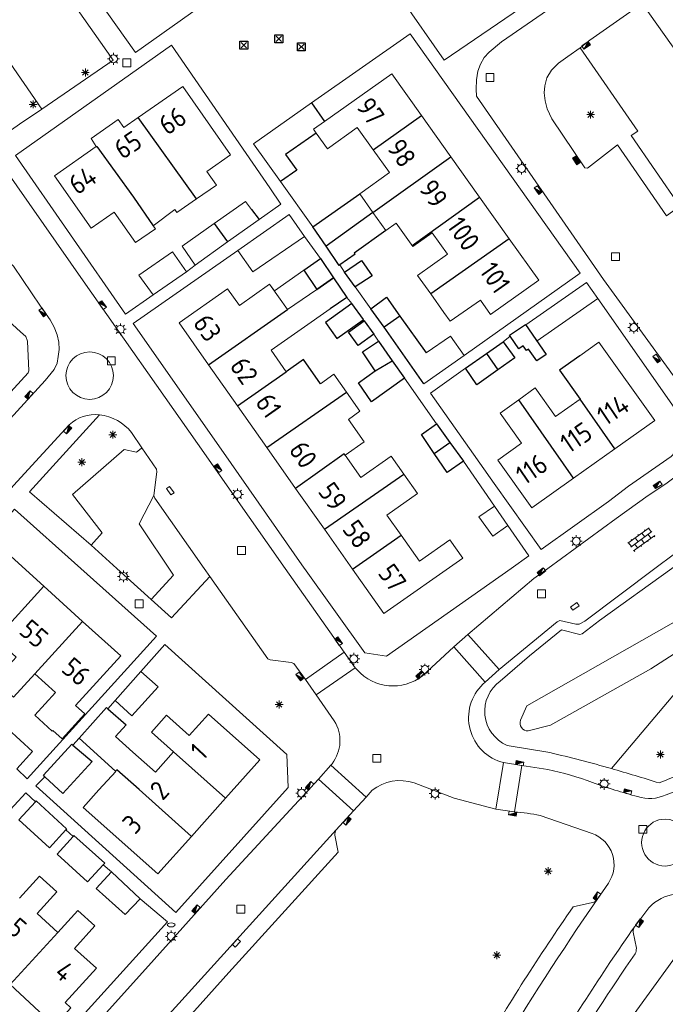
# Model space of a CAD drawing. Extents: x 168769 to 512904, y 516715 to 1559940.
# Tile 143 of 256: x 169532 to 169614, y 519944 to 520070. Entities that reach past the tile are written whole.
import ezdxf

# ---------------------------------------------------------------- set-up
doc = ezdxf.new("R2010")
doc.units = 0
doc.header["$MEASUREMENT"] = 0
doc.layers.get('0').update_dxf_attribs({"linetype": 'CONTINUOUS'})
for name, color, linetype, lineweight in [('B01_HOOFDGEBOUW', 10, 'CONTINUOUS', 0), ('B02_bijgebouw', 12, 'CONTINUOUS', 0), ('B07_scheidingsmuur', 14, 'CONTINUOUS', 25), ('Q04_wegmarkering', 7, 'CONTINUOUS', 0), ('Q21_LANTAARNPAAL', 7, 'CONTINUOUS', 18), ('Q23_kolk', 7, 'CONTINUOUS', 18), ('Q26_BOOM', 7, 'CONTINUOUS', 18), ('Q28_rioolput', 7, 'CONTINUOUS', 18), ('Q92_BRANDKRAAN', 7, 'CONTINUOUS', 0), ('Q96_STRAATKOLK', 7, 'CONTINUOUS', 0), ('Q97_TROTTOIRKOLK', 7, 'CONTINUOUS', 0), ('S02_symb_open_verh', 7, 'CONTINUOUS', 13), ('T51_CULTUURSCHEIDING', 3, 'CONTINUOUS', 0), ('V00_kant_verharding', 252, 'CONTINUOUS', 0), ('V11_VERKEERSDREMPEL', 7, 'CONTINUOUS', 0)]:
    doc.layers.add(name, color=color, linetype=linetype, lineweight=lineweight)
for name, color, linetype in [('B11_dakrand_hoofdgebouw', 20, 'CONTINUOUS'), ('B14_dakrand_bijgebouw', 30, 'CONTINUOUS'), ('Q34_Speelwerktuig', 32, 'CONTINUOUS'), ('Z02_Huisnummer', 253, 'CONTINUOUS'), ('Z06_STRAATNAAM', 7, 'CONTINUOUS')]:
    doc.layers.add(name, color=color, linetype=linetype)
doc.styles.add('ISOCP', font='isocp.shx', dxfattribs={"height": 1.8})

# ---------------------------------------------------------------- blocks, each defined once
blk = doc.blocks.new('Q21')
at = {"color": 0}
for points in [[(-1.5, 0), (-1, 0)], [(-1.06, 1.06), (-0.71, 0.71)], [(0, 1.5), (0, 1)], [(1.06, 1.06), (0.71, 0.71)], [(1.5, 0), (1, 0)], [(-1.06, -1.06), (-0.71, -0.71)], [(0, -1.5), (0, -1)], [(1.06, -1.06), (0.71, -0.71)]]:
    blk.add_lwpolyline(points, dxfattribs=at)
blk.add_circle((0, 0), 1, dxfattribs=at)
blk = doc.blocks.new('Q26')
at = {"color": 0}
for p, q in [((-1, 0), (1, 0)), ((-0.7, 0.7), (0.7, -0.7)), ((0.7, 0.7), (-0.7, -0.7)), ((0, 1), (0, -1))]:
    blk.add_line(p, q, dxfattribs=at)
blk = doc.blocks.new('Q28')
at = {"color": 0}
blk.add_lwpolyline([(1, 1), (1, -1), (-1, -1), (-1, 1)], close=True, dxfattribs=at)
blk = doc.blocks.new('Q34')
at = {"color": 0}
for p, q in [((-0.7, 0.7), (0.7, -0.7)), ((0.7, 0.7), (-0.7, -0.7))]:
    blk.add_line(p, q, dxfattribs=at)
blk.add_lwpolyline([(1, 1), (1, -1), (-1, -1), (-1, 1)], close=True, dxfattribs=at)
blk = doc.blocks.new('Q97')
blk.add_hatch(color=256).paths.add_polyline_path([(-1, 1), (-1, 0), (1, 1)])
blk.add_line((1, 1), (-1, 0))
at = {"color": 0}
for points in [[(-1, 0), (-1, 1), (1, 1), (1, 0), (-1, 0)], [(0, 0.8), (0, 1)]]:
    blk.add_lwpolyline(points, dxfattribs=at)
blk = doc.blocks.new('Q96')
for p, q in [((-1, 0.88), (1, 0.88)), ((-1, 0.75), (1, 0.75)), ((-1, 0.63), (1, 0.63)), ((-1, 0.5), (1, 0.5)), ((-1, 0.38), (1, 0.38)), ((-1, 0.25), (1, 0.25)), ((-1, 0.12), (1, 0.12))]:
    blk.add_line(p, q)
at = {"color": 0}
blk.add_lwpolyline([(1, 1), (1, 0), (-1, 0), (-1, 1), (1, 1)], dxfattribs=at)
blk = doc.blocks.new('Q23')
at = {"color": 0}
blk.add_lwpolyline([(0.99, -0.5), (-0.99, -0.5), (-0.99, 0.5), (0.99, 0.5), (0.99, -0.5)], dxfattribs=at)
blk = doc.blocks.new('Q92')
at = {"color": 0}
blk.add_ellipse((0, 0), major_axis=(-0.991, 0), ratio=0.499983, start_param=1.570796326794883, end_param=7.853981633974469, dxfattribs=at)
blk = doc.blocks.new('S024')
at = {"color": 0}
for p, q in [((0, 1.2), (6.7, 1.2)), ((0, 0), (6.7, 0)), ((0.2, 1.2), (0.2, 0)), ((1.25, 1.5), (1.25, 1.2)), ((1.25, 0), (1.25, -1.2)), ((2.3, 1.2), (2.3, 0)), ((3.35, 1.5), (3.35, 1.2)), ((3.35, 0), (3.35, -1.2)), ((4.4, 1.2), (4.4, 0)), ((5.45, 1.5), (5.45, 1.2)), ((5.45, 0), (5.45, -1.2)), ((6.5, 1.2), (6.5, 0)), ((0, -1.2), (6.7, -1.2)), ((0.2, -1.2), (0.2, -1.5)), ((2.3, -1.2), (2.3, -1.5)), ((4.4, -1.2), (4.4, -1.5)), ((6.5, -1.2), (6.5, -1.5))]:
    blk.add_line(p, q, dxfattribs=at)

msp = doc.modelspace()

# ---------------------------------------------------------------- linework, layer by layer
at = {"layer": 'B01_HOOFDGEBOUW'}
for p, q in [((169578.55, 520043.07), (169579.89, 520044.01)), ((169584.47, 520042.78), (169586.42, 520040.04)), ((169586.42, 520040.04), (169582.61, 520037.33)), ((169582.61, 520037.33), (169584.3, 520034.97))]:
    msp.add_line(p, q, dxfattribs=at)
for points in [[(169583.11, 520057.69), (169579.31, 520063.03), (169570.76, 520056.94)], [(169552.7, 520061.42), (169547.01, 520057.45)], [(169556.99, 520048.84), (169555.78, 520050.58), (169558.79, 520052.68), (169552.7, 520061.42)], [(169565.15, 520049.28), (169561.71, 520054.11), (169569.08, 520059.32)], [(169541.05, 520054.76), (169544.48, 520057.18), (169545.18, 520056.17)], [(169547.01, 520057.45), (169545.18, 520056.17)], [(169570.76, 520056.94), (169569.37, 520055.95), (169569.71, 520055.46)], [(169586.85, 520052.44), (169583.11, 520057.69)], [(169569.71, 520055.46), (169571.13, 520053.47), (169574.93, 520056.18), (169576.95, 520053.34)], [(169541.69, 520053.74), (169541.05, 520054.76)], [(169541.69, 520053.74), (169536.38, 520050.04), (169541.03, 520043.37), (169543.98, 520045.41), (169546.69, 520041.51), (169549.23, 520043.27)], [(169576.95, 520053.34), (169579.01, 520050.45), (169575.24, 520047.71)], [(169590.5, 520047.31), (169586.85, 520052.44)], [(169554.47, 520047.08), (169556.99, 520048.84)], [(169551.7, 520045.74), (169551.97, 520045.34), (169554.47, 520047.08)], [(169575.24, 520047.71), (169576.93, 520045.33)], [(169594.27, 520042.01), (169590.5, 520047.31)], [(169551.7, 520045.74), (169548.95, 520043.66)], [(169576.93, 520045.33), (169578.55, 520043.07)], [(169579.89, 520044.01), (169582.01, 520041.04), (169584.47, 520042.78)], [(169548.95, 520043.66), (169549.23, 520043.27)], [(169590.6, 520034.16), (169591.9, 520032.34), (169598.04, 520036.71), (169594.27, 520042.01)], [(169558.41, 520035.64), (169559.91, 520033.51), (169563.77, 520036.23), (169564.38, 520035.36), (169568.14, 520038), (169569.76, 520035.54), (169566.06, 520032.98)], [(169556, 520025.94), (169552.24, 520031.29), (169558.41, 520035.64)], [(169556, 520025.94), (169552.24, 520031.29), (169558.41, 520035.64)], [(169558.41, 520035.64), (169559.91, 520033.51), (169563.77, 520036.23), (169566.06, 520032.98)], [(169566.06, 520032.98), (169569.76, 520035.54)], [(169584.3, 520034.97), (169585.97, 520032.63)], [(169585.97, 520032.63), (169586.77, 520031.49), (169590.6, 520034.16)], [(169567.8, 520030.5), (169571.48, 520033.09)], [(169567.8, 520030.5), (169563.95, 520027.79)], [(169563.95, 520027.79), (169565.86, 520025.07)], [(169603.26, 520027.08), (169605.7, 520028.81), (169612.8, 520018.84), (169607.74, 520015.23)], [(169559.68, 520020.72), (169556, 520025.94)], [(169570.24, 520023.54), (169571.94, 520024.74), (169573.55, 520022.46)], [(169595.48, 520021.49), (169597.59, 520022.99), (169600.18, 520019.34), (169603.31, 520021.57)], [(169573.55, 520022.46), (169575.26, 520020.03)], [(169602.47, 520011.48), (169597.16, 520007.7), (169592.82, 520013.8), (169595.85, 520015.96), (169593.12, 520019.8), (169595.48, 520021.49)], [(169563.41, 520015.42), (169559.68, 520020.72)], [(169575.26, 520020.03), (169573.79, 520018.99), (169575.8, 520016.13), (169573.38, 520014.42)], [(169567.08, 520010.2), (169563.41, 520015.42)], [(169607.74, 520015.23), (169602.47, 520011.48)], [(169573.38, 520014.42), (169575.37, 520011.59)], [(169575.37, 520011.59), (169579.23, 520014.3), (169580.85, 520012)], [(169580.85, 520012), (169582.59, 520009.53), (169578.7, 520006.8), (169580.5, 520004.25)], [(169570.76, 520004.99), (169567.08, 520010.2)], [(169574.33, 519999.91), (169570.76, 520004.99)], [(169580.5, 520004.25), (169582.84, 520000.93), (169586.72, 520003.66), (169588.37, 520001.31), (169578.32, 519994.24), (169574.33, 519999.91)], [(169535.02, 519997.73), (169529.94, 520002.35), (169523.87, 519995.67), (169526.82, 519992.99), (169524.07, 519989.96), (169526.2, 519988.03), (169528.92, 519991.02)], [(169539.95, 519993.25), (169535.02, 519997.73)], [(169539.06, 519982.52), (169544.8, 519988.85), (169539.95, 519993.25)], [(169528.92, 519991.02), (169531.48, 519988.69), (169528.79, 519985.73), (169531.16, 519983.58), (169533.87, 519986.57)], [(169533.87, 519986.57), (169536.48, 519984.2), (169533.85, 519981.31), (169536.09, 519979.27), (169536.18, 519979.36)], [(169551.54, 519976.62), (169548.71, 519979.15), (169550.64, 519981.29), (169553.54, 519978.7), (169556, 519981.45), (169562.54, 519975.61), (169558.15, 519970.71)], [(169546.33, 519976.6), (169549.23, 519974.04), (169551.54, 519976.62)], [(169553.81, 519965.86), (169549.53, 519961.07), (169540.04, 519969.55), (169542.03, 519971.78), (169544.17, 519974.12), (169544.14, 519974.15)], [(169558.15, 519970.71), (169553.81, 519965.86)], [(169536.79, 519953.61), (169534.16, 519956.01), (169536.69, 519958.78), (169534.47, 519960.8), (169531.9, 519957.99)], [(169538.91, 519951.59), (169541.51, 519954.44), (169539.34, 519956.41), (169536.79, 519953.61)], [(169538.91, 519951.59), (169541.7, 519949.08), (169537.73, 519944.71), (169538.47, 519944.03), (169536.45, 519941.81), (169535.71, 519942.49), (169535.63, 519942.4), (169530.73, 519946.98)]]:
    msp.add_lwpolyline(points, dxfattribs=at)
at = {"layer": 'B02_bijgebouw'}
for points in [[(169556.72, 520043.94), (169560.71, 520046.74), (169561.46, 520045.74)], [(169562.43, 520044.44), (169558.41, 520041.6)], [(169559.72, 520040.52), (169566.24, 520045.08), (169568.2, 520042.31)], [(169554.27, 520038.66), (169552.64, 520041.08), (169556.72, 520043.94)], [(169554.27, 520038.66), (169558.41, 520041.6)], [(169568.2, 520042.31), (169561.62, 520037.8), (169559.72, 520040.52)], [(169548.93, 520034.86), (169547.13, 520037.36), (169551.4, 520040.36), (169553.2, 520037.81)], [(169553.2, 520037.81), (169548.93, 520034.86)], [(169604.1, 520036.42), (169596.41, 520031.02), (169597.84, 520028.98), (169605.54, 520034.38), (169604.1, 520036.42)], [(169583.68, 520027.46), (169586.78, 520029.6), (169588.54, 520027.13)], [(169588.54, 520027.13), (169583.41, 520023.52)], [(169594.1, 520005.48), (169592.18, 520004.11), (169590.4, 520006.58), (169592.4, 520007.95)], [(169592.4, 520007.95), (169594.1, 520005.48)], [(169547.38, 519986.88), (169549.56, 519984.91), (169546.21, 519981.22), (169544.09, 519983.16)], [(169544.09, 519983.16), (169547.38, 519986.88)], [(169528.8, 519980.99), (169533.55, 519976.67), (169531.57, 519974.47)], [(169547.3, 519957.91), (169545.39, 519955.9), (169541.68, 519959.21), (169543.62, 519961.32)], [(169543.62, 519961.32), (169547.3, 519957.91)]]:
    msp.add_lwpolyline(points, dxfattribs=at)
at = {"layer": 'B07_scheidingsmuur'}
for points in [[(169554.47, 520047.08), (169547.01, 520057.45)], [(169576.95, 520053.34), (169583.11, 520057.69)], [(169541.69, 520053.74), (169541.75, 520053.78)], [(169541.75, 520053.78), (169546.42, 520047.31)], [(169576.93, 520045.33), (169586.85, 520052.44)], [(169546.42, 520047.31), (169548.95, 520043.66)], [(169581.92, 520041.16), (169590.5, 520047.31)], [(169576.93, 520045.33), (169570.95, 520041.05)], [(169556.72, 520043.94), (169558.41, 520041.6)], [(169594.27, 520042.01), (169584.3, 520034.97)], [(169569.76, 520035.54), (169571.9, 520037.04)], [(169556, 520025.94), (169566.06, 520032.98)], [(169580.36, 520032.16), (169578.34, 520030.72)], [(169577.22, 520025.16), (169579.37, 520026.47)], [(169591.37, 520027.37), (169592.81, 520025.3)], [(169559.68, 520020.72), (169565.86, 520025.07)], [(169563.41, 520015.42), (169573.55, 520022.46)], [(169602.47, 520011.48), (169595.48, 520021.49)], [(169607.74, 520015.23), (169603.31, 520021.57)], [(169584.72, 520014.66), (169586.73, 520016.06)], [(169573.27, 520014.58), (169567.08, 520010.2)], [(169573.38, 520014.42), (169573.27, 520014.58)], [(169570.76, 520004.99), (169580.85, 520012)], [(169574.33, 519999.91), (169580.5, 520004.25)], [(169528.92, 519991.02), (169535.02, 519997.73)], [(169533.87, 519986.57), (169539.95, 519993.25)], [(169551.54, 519976.62), (169558.15, 519970.71)], [(169547.15, 519971.81), (169544.31, 519974.35)], [(169547.15, 519971.81), (169553.81, 519965.86)], [(169530.73, 519946.98), (169536.79, 519953.61)]]:
    msp.add_lwpolyline(points, dxfattribs=at)
at = {"layer": 'B11_dakrand_hoofdgebouw'}
for points in [[(169569.08, 520059.32), (169570.76, 520056.94)], [(169569.71, 520055.46), (169565.79, 520052.76), (169567.24, 520050.76), (169565.15, 520049.28)], [(169569.26, 520043.53), (169575.24, 520047.71)], [(169570.95, 520041.05), (169569.26, 520043.53)], [(169578.55, 520043.07), (169574.55, 520040.17), (169574.65, 520040.05), (169572.71, 520038.68)], [(169572.71, 520038.68), (169572.61, 520038.61), (169570.95, 520041.05)], [(169571.9, 520037.04), (169573.59, 520034.53)], [(169573.59, 520034.53), (169571.48, 520033.09)], [(169539.51, 519978.37), (169542.98, 519982.29), (169543.18, 519982.11)], [(169543.18, 519982.11), (169545.49, 519980.09), (169544.15, 519978.57), (169546.33, 519976.6)], [(169544.31, 519974.35), (169544.14, 519974.15), (169539.51, 519978.37)]]:
    msp.add_lwpolyline(points, dxfattribs=at)
at = {"layer": 'B11_dakrand_hoofdgebouw', "flags": 128}
for points in [[(169570.24, 520023.54), (169568.08, 520026.61), (169565.86, 520025.07)], [(169603.26, 520027.08), (169600.69, 520025.27), (169603.31, 520021.57)], [(169539.06, 519982.52), (169540.24, 519981.46), (169537.36, 519978.28), (169536.18, 519979.36)]]:
    msp.add_lwpolyline(points, dxfattribs=at)
at = {"layer": 'B14_dakrand_bijgebouw'}
for points in [[(169561.46, 520045.74), (169562.43, 520044.44)], [(169568.14, 520038), (169570.25, 520039.49)], [(169568.14, 520038), (169570.25, 520039.49), (169571.9, 520037.04), (169569.76, 520035.54)], [(169570.25, 520039.49), (169571.9, 520037.04)], [(169573.31, 520037.76), (169575.47, 520039.22), (169576.83, 520037.29), (169574.66, 520035.9)], [(169568.14, 520038), (169569.76, 520035.54)], [(169574.66, 520035.9), (169573.31, 520037.76)], [(169576.66, 520033.09), (169578.65, 520034.57), (169580.36, 520032.16)], [(169574.25, 520033.76), (169570.87, 520031.33), (169572.34, 520029.28), (169575.69, 520031.69)], [(169575.69, 520031.69), (169575.72, 520031.71), (169574.25, 520033.76)], [(169578.34, 520030.72), (169576.66, 520033.09)], [(169577.02, 520029.83), (169575.05, 520028.41), (169573.83, 520030.11), (169575.8, 520031.53), (169577.02, 520029.83)], [(169580.36, 520032.16), (169583.68, 520027.46)], [(169583.41, 520023.52), (169578.34, 520030.72)], [(169594.31, 520029.71), (169596.35, 520031.09)], [(169596.35, 520031.09), (169598.98, 520027.27), (169597.79, 520026.46), (169596.73, 520027.95), (169596.47, 520027.78), (169596.04, 520028.35), (169595.51, 520028), (169594.39, 520029.59)], [(169577.22, 520025.16), (169575.6, 520027.59), (169577.61, 520028.97)], [(169577.61, 520028.97), (169579.37, 520026.47)], [(169594.39, 520029.59), (169594.31, 520029.71)], [(169591.37, 520027.37), (169593.5, 520028.87)], [(169593.5, 520028.87), (169594.98, 520026.83), (169592.81, 520025.3)], [(169579.37, 520026.47), (169580.95, 520024.23)], [(169588.72, 520025.5), (169591.37, 520027.37)], [(169580.95, 520024.23), (169576.74, 520021.22), (169575.07, 520023.63), (169577.22, 520025.16)], [(169592.81, 520025.3), (169590.14, 520023.41), (169588.72, 520025.5)], [(169584.72, 520014.66), (169583.09, 520017.07), (169585.01, 520018.44)], [(169585.01, 520018.44), (169586.73, 520016.06)], [(169586.73, 520016.06), (169588.45, 520013.68)], [(169588.45, 520013.68), (169586.36, 520012.24), (169584.72, 520014.66)], [(169535.16, 519973.45), (169534.96, 519973.64), (169538.56, 519977.59), (169538.71, 519977.47)], [(169538.71, 519977.47), (169541.16, 519975.39), (169537.45, 519971.34), (169535.16, 519973.45)], [(169537.81, 519966.7), (169535.72, 519964.39), (169531.81, 519967.95), (169533.94, 519970.26)], [(169533.94, 519970.26), (169534.05, 519970.37), (169537.92, 519966.82), (169537.81, 519966.7)], [(169542.57, 519962.23), (169540.58, 519960.07), (169536.72, 519963.59), (169538.76, 519965.85)], [(169538.76, 519965.85), (169538.85, 519965.95), (169542.76, 519962.43), (169542.57, 519962.23)]]:
    msp.add_lwpolyline(points, dxfattribs=at)
at = {"layer": 'Q04_wegmarkering'}
msp.add_lwpolyline([(169572.23, 519966.68), (169540.75, 519931.9)], dxfattribs=at)
for points in [[(169580.74, 519917, -0.028223), (169605.46, 519957.82)], [(169598.1, 519935.59, -0.016899), (169610.26, 519954.39)]]:
    msp.add_lwpolyline(points, format="xyb", dxfattribs=at)
at = {"layer": 'T51_CULTUURSCHEIDING'}
for points in [[(169532.35, 520081.17), (169523.45, 520074.93), (169534.74, 520058.52)], [(169603.32, 520066.34), (169610.64, 520055.72), (169609.81, 520055.15), (169616, 520046.16)], [(169541.06, 520002.97), (169542.46, 520004.52), (169538.68, 520009.44), (169545.25, 520015.16), (169546.8, 520014.82), (169547.41, 520015.28)], [(169547.41, 520015.28), (169547.51, 520015.36)], [(169549.03, 520009.29), (169547.15, 520005.67), (169551.51, 519999.16), (169548.68, 519996.05)], [(169607.28, 519974.5), (169615.59, 519984.33), (169629.96, 519994.42), (169633.97, 519992.6)]]:
    msp.add_lwpolyline(points, dxfattribs=at)
msp.add_lwpolyline([(169622.07, 519997.01, -0.156441), (169623.49, 519994.37), (169612.29, 519987.22), (169599.54, 519980.03), (169596.68, 519979.3, -0.550063), (169595.72, 519980.65), (169596.5, 519982.49), (169622.07, 519997.01)], format="xyb", dxfattribs=at)
at = {"layer": 'V00_kant_verharding'}
for points in [[(169575.2, 520080.27), (169586.01, 520064.75), (169617.02, 520085.97), (169603.04, 520105.94), (169599.83, 520103.7)], [(169564.34, 520083.3), (169566.66, 520079.97), (169546.68, 520065.74), (169532.7, 520085.45), (169552.92, 520099.47), (169554.79, 520096.75)], [(169518.45, 520076.2), (169530.11, 520084.37), (169532.35, 520081.17), (169543.84, 520064.74), (169534.74, 520058.52), (169531.93, 520056.6)], [(169597.43, 519998.73), (169599.18, 520000), (169607.89, 520006.34), (169611.95, 520009.28), (169614.21, 520010.79), (169616.8, 520012.74), (169617.7, 520013.73), (169618.23, 520014.73), (169618.56, 520015.93), (169618.67, 520017.02), (169618.61, 520018.07), (169618.42, 520019.14), (169618.1, 520020.16), (169617.56, 520021.28), (169606.29, 520036.81), (169590.13, 520060.19), (169590.05, 520061.06), (169590.11, 520062.25), (169590.3, 520063.35), (169590.63, 520064.26), (169591.07, 520065.09), (169591.74, 520065.78), (169593.3, 520067.08), (169612.76, 520080.54)], [(169611.19, 520072), (169608.35, 520070), (169604.54, 520067.3), (169603.32, 520066.34), (169601.74, 520065.22), (169600.57, 520064.36), (169599.66, 520063.47), (169599.08, 520062.5), (169598.82, 520061.49), (169598.74, 520060.62), (169598.85, 520059.6), (169599.1, 520058.58), (169599.72, 520057.27), (169603.92, 520051.04), (169604.23, 520051.02), (169608.08, 520053.96), (169614.29, 520044.94)], [(169614.29, 520044.94), (169616, 520046.16), (169625.01, 520052.54), (169611.19, 520072)], [(169569.08, 520059.32), (169581.66, 520068.11), (169603.3, 520037.63), (169588.54, 520027.13)], [(169548.93, 520034.86), (169545.41, 520032.4), (169531.4, 520052.63), (169551.28, 520066.66), (169563.8, 520048.51), (169565.18, 520046.4)], [(169531.93, 520056.6), (169528.21, 520054.01), (169528.09, 520053.69), (169540.01, 520036.63), (169554.6, 520015.93), (169565.73, 520000)], [(169520.66, 520049.56), (169523.38, 520045.65), (169527.93, 520039.31), (169528.3, 520039.08), (169530.37, 520039.02), (169530.72, 520038.9), (169531.16, 520038.53), (169534.61, 520033.42), (169535.83, 520031.68), (169536.35, 520030.72), (169536.71, 520029.76), (169536.92, 520028.82), (169536.96, 520027.88), (169536.84, 520027.02), (169536.71, 520026.17), (169536.31, 520025.33), (169535.2, 520023.94), (169513.75, 520000.5), (169513.3, 520000), (169502.36, 519987.92), (169492.46, 519977.2)], [(169565.15, 520049.28), (169569.26, 520043.53)], [(169600.39, 519993.21), (169600.72, 519993.35), (169602.75, 519992.88), (169603.17, 519992.88), (169603.89, 519993.3), (169612.83, 520000), (169615.31, 520001.86), (169621.19, 520005.84), (169621.4, 520006.25), (169621.65, 520008.55), (169621.78, 520008.79), (169632.53, 520016.14), (169645.75, 520025.55), (169657.54, 520033.66), (169658, 520033.76), (169658.35, 520033.72), (169660, 520033.28), (169660.42, 520033.24), (169660.7, 520033.38), (169683.13, 520048.95)], [(169562.43, 520044.44), (169565.18, 520046.4)], [(169503.09, 520027.99), (169500.7, 520025.41), (169518.77, 520009.32), (169533.02, 520024.92), (169533.1, 520025.16), (169532.93, 520028.96), (169532.74, 520029.57), (169532.05, 520030.15), (169517.32, 520043.62), (169514.39, 520040.3)], [(169570.25, 520039.49), (169568.2, 520042.31)], [(169559.72, 520040.52), (169546.39, 520031.19), (169557.59, 520015.19), (169568.17, 520000.05), (169568.21, 520000), (169575.88, 519989.24), (169578.67, 519988.82), (169594.52, 520000), (169596.77, 520001.59), (169594.1, 520005.48)], [(169553.2, 520037.81), (169554.27, 520038.66)], [(169572.71, 520038.68), (169573.31, 520037.76)], [(169574.66, 520035.9), (169576.66, 520033.09)], [(169573.59, 520034.53), (169574.25, 520033.76)], [(169588.72, 520025.5), (169584.24, 520022.35), (169592.36, 520010.84), (169598.35, 520002.42), (169606.91, 520008.54), (169609.46, 520010.48), (169614.92, 520014.27), (169615.89, 520015.32), (169616.47, 520016.18), (169616.51, 520017.99), (169616.19, 520019.21), (169605.54, 520034.38)], [(169575.8, 520031.53), (169575.69, 520031.69)], [(169577.02, 520029.83), (169577.61, 520028.97)], [(169593.5, 520028.87), (169594.39, 520029.59)], [(169585.01, 520018.44), (169580.95, 520024.23)], [(169542.11, 520019.57), (169533.18, 520009.77), (169541.06, 520002.97)], [(169635.48, 520016.71), (169633.3, 520015.06), (169630.64, 520013.29), (169623.43, 520008.49), (169622.88, 520008.02), (169622.74, 520007.71), (169622.42, 520005.58), (169622.23, 520005.2), (169614.98, 520000), (169605.76, 519993.38), (169603.55, 519991.68), (169603.27, 519991.59)], [(169549.38, 520012.63), (169549.42, 520012.29), (169549.03, 520009.29), (169549.13, 520008.96), (169555.44, 520000), (169556.16, 519998.97)], [(169592.4, 520007.95), (169588.45, 520013.68)], [(169531.57, 519974.47), (169532.9, 519973.21), (169549.35, 519991.38), (169539.72, 520000), (169531.29, 520007.54), (169524.46, 520000), (169515.15, 519989.72), (169518.32, 519986.64)], [(169541.06, 520002.97), (169544.33, 520000), (169548.68, 519996.05), (169551.29, 519993.69), (169556.16, 519998.97)], [(169556.16, 519998.97), (169563.54, 519988.49), (169563.84, 519988.34), (169566.51, 519988), (169566.85, 519987.87)], [(169593.14, 519985.65), (169596.87, 519988.87), (169600.95, 519992.18), (169603.27, 519991.59)], [(169535.16, 519973.45), (169534, 519972.29), (169551.84, 519956.17), (169566.14, 519972.1), (169565.97, 519976.29), (169550.42, 519990.32), (169547.38, 519986.88)], [(169544.09, 519983.16), (169543.18, 519982.11)], [(169539.51, 519978.37), (169538.71, 519977.47)], [(169533.94, 519970.26), (169532.71, 519971.42), (169528.23, 519966.55)], [(169538.76, 519965.85), (169537.81, 519966.7)], [(169543.62, 519961.32), (169542.57, 519962.23)], [(169558.2, 519960.35), (169547.97, 519948.92), (169528.01, 519926.8), (169526.76, 519925.62), (169526.08, 519925.13), (169524.87, 519924.66), (169523.65, 519924.3), (169522.5, 519924.17), (169521.74, 519924.34), (169520.93, 519924.52), (169520.23, 519924.8), (169512.57, 519931.22), (169513.79, 519932.65)], [(169547.3, 519957.91), (169550.75, 519954.95), (169536.26, 519938.92), (169535.19, 519937.91), (169534.62, 519937.62), (169534.03, 519937.6), (169533.4, 519937.84), (169516.28, 519953.39), (169523.15, 519960.7)], [(169616.36, 519951.74), (169605.39, 519936.6), (169605.59, 519936.45)], [(169540.75, 519931.9), (169541.12, 519932.02), (169543.27, 519931.82), (169543.64, 519931.84), (169558.57, 519948.51)]]:
    msp.add_lwpolyline(points, dxfattribs=at)
for points in [[(169525.73, 520004.56), (169531.62, 520011.06), (169538.24, 520018.28, -0.228527), (169542.11, 520019.57)], [(169542.11, 520019.57, -0.206487), (169546.17, 520017.31), (169547.51, 520015.36), (169549.38, 520012.63)], [(169565.73, 520000), (169573.26, 519989.31), (169574.65, 519987.35), (169574.9, 519987.06, 0.390954), (169583.25, 519986.31), (169587.23, 519990.02), (169589, 519991.58), (169597.43, 519998.73)], [(169600.39, 519993.21), (169592.99, 519987.1), (169591.22, 519985.52, 0.590047), (169593.19, 519975.36), (169593.55, 519975.29), (169595.9, 519974.87)], [(169632.26, 519991.64), (169630.44, 519990.27), (169630.09, 519984.67), (169624.32, 519980.57), (169623.85, 519977.86, -0.041105), (169613.36, 519972.66, 0.008569), (169607.28, 519974.5, 0.010864), (169599.44, 519976.54), (169594, 519977.45)], [(169566.85, 519987.87), (169568.34, 519985.85), (169569.69, 519983.89), (169572, 519980.58, -0.317489), (169571.71, 519975.12), (169571.58, 519974.95), (169569.98, 519973.16), (169558.2, 519960.35)], [(169594, 519977.45, -0.581836), (169593.14, 519985.65)], [(169595.9, 519974.87), (169599.2, 519974.39, -0.034674), (169604.88, 519972.73, 0.023497), (169610.62, 519970.92, 0.183511), (169614.25, 519971.14, 0.04599), (169625.15, 519976.61, 0.159644), (169625.51, 519977.17), (169625.86, 519979.24, -0.150586), (169626.25, 519979.82), (169633.01, 519984.54)], [(169594.94, 519968.98), (169592.57, 519969.33), (169587.28, 519970.72), (169582.18, 519972.66, 0.258224), (169576.84, 519971.73), (169576.04, 519970.86), (169574.43, 519969.13), (169572.23, 519966.68, 0.134878), (169572.08, 519966), (169572.51, 519963.84), (169558.57, 519948.51)], [(169580.19, 519920), (169590.32, 519937.91, -0.019173), (169602.43, 519956.89), (169604.89, 519957.43, 0.210784), (169605.46, 519957.82), (169606.9, 519959.89, 0.490384), (169604.83, 519966.23), (169598.2, 519968.5, 0.041493), (169594.94, 519968.98)], [(169581.32, 519882.39), (169579.1, 519884.03), (169578.45, 519884.53), (169574.91, 519893.27), (169574.28, 519893.68), (169587.27, 519916.56), (169598.1, 519935.59, -0.169229), (169598.65, 519935.99), (169600.69, 519936.4, 0.174601), (169601.26, 519936.81, -0.018187), (169610.32, 519950.91, 0.095513), (169610.47, 519951.6), (169610.06, 519953.67, -0.154551), (169610.26, 519954.39), (169612.07, 519956.77, -0.373723), (169619.05, 519957.59), (169632.49, 519947.6)]]:
    msp.add_lwpolyline(points, format="xyb", dxfattribs=at)
at = {"layer": 'V11_VERKEERSDREMPEL'}
for points in [[(169540.85, 520027.59, -0.999835), (169540.85, 520021.54, -0.999835), (169540.85, 520027.59)], [(169614.12, 519968.05, -0.999833), (169614.12, 519962.07, -1.000167), (169614.12, 519968.05)]]:
    msp.add_lwpolyline(points, format="xyb", dxfattribs=at)
for points in [[(169589, 519991.58), (169592.99, 519987.1)], [(169587.23, 519990.02), (169591.22, 519985.52)], [(169568.34, 519985.85), (169573.26, 519989.31)], [(169574.65, 519987.35), (169569.69, 519983.89)], [(169576.04, 519970.86), (169571.58, 519974.95)], [(169593.55, 519975.29), (169592.57, 519969.33)], [(169595.9, 519974.87), (169594.94, 519968.98)], [(169569.98, 519973.16), (169574.43, 519969.13)]]:
    msp.add_lwpolyline(points, dxfattribs=at)

# ---------------------------------------------------------------- block references
at = {"layer": 'Q21_LANTAARNPAAL', "xscale": 0.5, "yscale": 0.5}
for p in [(169543.88, 520064.93), (169595.85, 520050.96), (169610.14, 520030.7), (169544.76, 520030.47), (169559.67, 520009.44), (169602.82, 520003.47), (169545.15, 519998.99), (169574.49, 519988.48), (169583.55, 519987.11), (169606.37, 519972.54), (169567.84, 519971.37), (169584.83, 519971.32), (169551.24, 519953.11)]:
    msp.add_blockref('Q21', p, dxfattribs=at)
at = {"layer": 'Q23_kolk', "xscale": 0.5, "yscale": 0.5}
for p, rotation in [((169551.11, 520009.91), 305.327327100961), ((169602.62, 519995.15), 35.14723557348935), ((169559.54, 519952.27), 227.6509714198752)]:
    msp.add_blockref('Q23', p, dxfattribs=dict(at, rotation=rotation))
at = {"layer": 'Q26_BOOM', "xscale": 0.5, "yscale": 0.5}
for p in [(169540.3, 520063.19), (169533.65, 520059.13), (169604.64, 520057.82), (169543.81, 520017.04), (169539.85, 520013.53), (169564.98, 519982.66), (169613.52, 519976.28), (169599.24, 519961.43), (169592.7, 519950.73)]:
    msp.add_blockref('Q26', p, dxfattribs=at)
at = {"layer": 'Q28_rioolput', "xscale": 0.5, "yscale": 0.5}
for p in [(169545.58, 520064.43), (169591.82, 520062.56), (169607.81, 520039.73), (169543.6, 520026.45), (169560.18, 520002.29), (169598.38, 519996.77), (169547.16, 519995.48), (169577.42, 519975.8), (169611.28, 519966.76), (169560.09, 519956.59)]:
    msp.add_blockref('Q28', p, dxfattribs=at)
at = {"layer": 'Q34_Speelwerktuig', "xscale": 0.5, "yscale": 0.5}
for p in [(169564.94, 520067.48), (169560.48, 520066.68), (169567.81, 520066.47)]:
    msp.add_blockref('Q34', p, dxfattribs=at)
at = {"layer": 'Q92_BRANDKRAAN', "xscale": 0.5, "yscale": 0.5}
msp.add_blockref('Q92', (169551.23, 519954.58), dxfattribs=at)
at = {"layer": 'Q96_STRAATKOLK', "xscale": 0.4999999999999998, "yscale": 0.4999999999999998, "rotation": 122.8180348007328}
msp.add_blockref('Q96', (169603.04, 520052.13), dxfattribs=at)
at = {"layer": 'Q97_TROTTOIRKOLK'}
for p, xscale, yscale, rotation in [((169603.92, 520066.87), 0.5, 0.5, 213.7498003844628), ((169598.15, 520048.36), 0.5, 0.5, 124.9567265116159), ((169542.28, 520033.42), 0.5, 0.5, 304.8967449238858), ((169535.08, 520032.77), 0.4999999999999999, 0.4999999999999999, 125.3273270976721), ((169613.27, 520026.88), 0.5, 0.5, 125.1472355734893), ((169533.32, 520021.93), 0.5, 0.5, 48.16969166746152), ((169537.86, 520017.84), 0.5, 0.5, 226.9497416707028), ((169557, 520012.62), 0.5, 0.5, 304.5262684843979), ((169613.32, 520010.44), 0.5, 0.5, 33.18821951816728), ((169598.54, 519999.39), 0.5, 0.5, 39.23180490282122), ((169572.34, 519990.57), 0.5, 0.5, 304.526268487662), ((169567.8, 519986.37), 0.5, 0.5, 124.9920201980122), ((169583.1, 519986.25), 0.5, 0.5, 43.78112476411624), ((169595.57, 519974.93), 0.4999999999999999, 0.4999999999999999, 348.8590312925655), ((169569.06, 519972.14), 0.5, 0.5, 48.71686732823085), ((169609.29, 519971.32), 0.5, 0.5, 344.563518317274), ((169594.76, 519969.01), 0.4999999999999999, 0.4999999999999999, 171.3520870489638), ((169573.46, 519968), 0.5, 0.5, 227.4366482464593), ((169605.65, 519958.09), 0.5, 0.5, 54.73272503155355), ((169554.58, 519956.41), 0.5, 0.5, 47.77266913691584), ((169610.67, 519954.94), 0.5, 0.5, 233.9314499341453)]:
    msp.add_blockref('Q97', p, dxfattribs=dict(at, xscale=xscale, yscale=yscale, rotation=rotation))
at = {"layer": 'S02_symb_open_verh', "xscale": 0.5, "yscale": 0.5, "rotation": 36.08162469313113}
msp.add_blockref('S024', (169609.75, 520002.72), dxfattribs=at)

# ---------------------------------------------------------------- texts
at = {"layer": 'Z02_Huisnummer', "style": 'ISOCP'}
for s, rotation, p in [('66', 34, (169550.74, 520055.1)), ('97', 305, (169574.67, 520058.86)), ('65', 34, (169545.05, 520052.02)), ('98', 305, (169578.59, 520053.58)), ('64', 34, (169539.27, 520047.5)), ('99', 305, (169582.66, 520048.4)), ('100', 305, (169586.22, 520043.64)), ('101', 305, (169590.37, 520037.89)), ('63', 304.7423, (169553.91, 520031.26)), ('62', 305, (169558.59, 520025.77)), ('114', 34, (169606.56, 520018.07)), ('61', 305, (169561.84, 520021.16)), ('115', 34, (169601.88, 520014.56)), ('60', 305, (169566.12, 520015.08)), ('116', 34.4111, (169596.24, 520010.52)), ('59', 305, (169569.83, 520009.81)), ('58', 305, (169572.92, 520005.01)), ('57', 305, (169577.46, 519999.41)), ('55', 319, (169531.7, 519991.81)), ('56', 319, (169537.09, 519986.98)), ('1', 47, (169555.27, 519975.4)), ('2', 47, (169550.13, 519970.31)), ('3', 47, (169546.63, 519965.99)), ('5', 319, (169530.18, 519953.81)), ('4', 319, (169536.2, 519948.24))]:
    msp.add_text(s, height=2.5, rotation=rotation, dxfattribs=at).set_placement(p)
at = {"layer": 'Z06_STRAATNAAM', "style": 'ISOCP'}
msp.add_text('Schelpenhoek', height=2.5, rotation=47.8788, dxfattribs=at).set_placement((169537.15, 519928.26))

doc.saveas('drawing.dxf')
